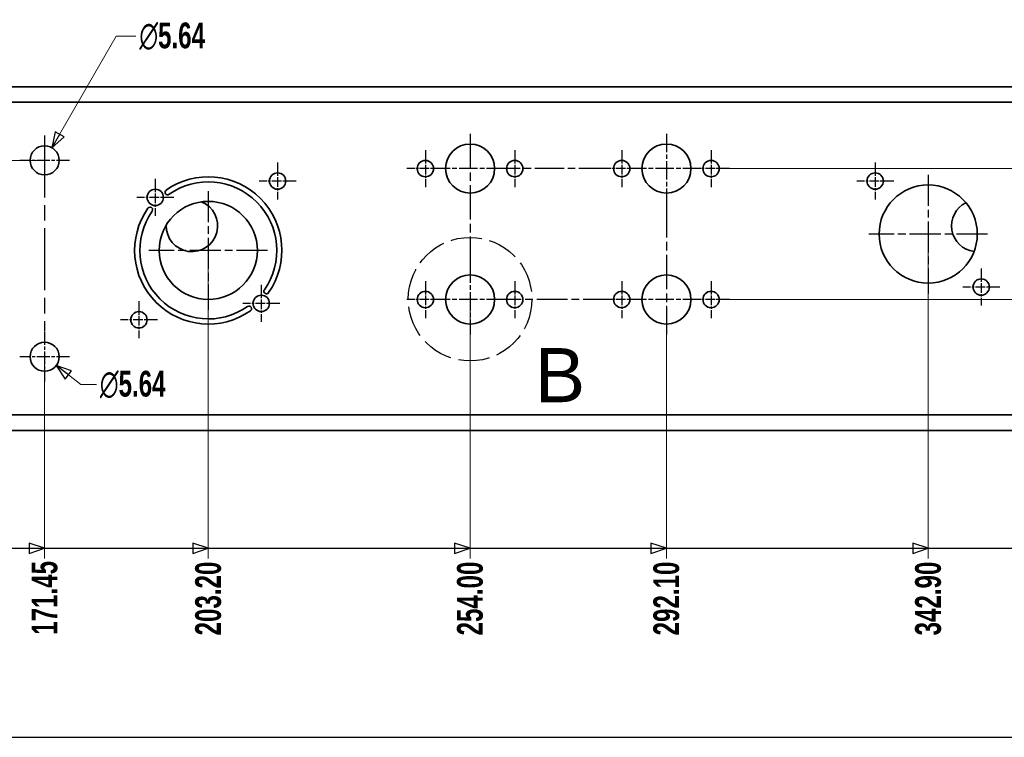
# Model space of a CAD drawing. Header units: millimetres. Extents: x 5 to 414, y 18 to 303.
# Tile 5 of 12: x 153 to 248, y 18 to 87. Entities that reach past the tile are written whole.
import ezdxf
from ezdxf.enums import TextEntityAlignment as Align

# ---------------------------------------------------------------- set-up
doc = ezdxf.new("R2010")
doc.units = ezdxf.units.MM
for name, pattern in [('CHAIN', [0.3543, 0.2362, -0.0295, 0.0591, -0.0295]), ('DASH_DOT', [0.182, 0.1181, -0.0295, 0.0049, -0.0295]), ('DASHED', [0.2068, 0.1655, -0.0413])]:
    doc.linetypes.add(name, pattern=pattern)
doc.layers.add('Center Mark(May)', color=1, linetype='DASH_DOT', lineweight=25, true_color=0xff0000)
doc.layers.add('Detail Circle Lines(May)', color=1, linetype='DASHED', lineweight=25, true_color=0xff0000)
for name, color, linetype, lineweight in [('Dimensions(May)', 7, 'Continuous', 25), ('Sketch Geometry(May)', 7, 'Continuous', 35), ('Symbols(May)', 7, 'Continuous', 25), ('Visible Edges(May)', 7, 'Continuous', 35), ('Visible Tangent Edges(May)', 7, 'Continuous', 35)]:
    doc.layers.add(name, color=color, linetype=linetype, lineweight=lineweight)
doc.styles.add('DEFAULT-MayBigText', font='arial.ttf')
doc.styles.add('DimISO-30 Roman 2.5', font='romab___.ttf', dxfattribs={"width": 0.7})
doc.styles.add('Text Style216', font='romab___.ttf', dxfattribs={"width": 0.8})
doc.styles.add('Text Style221', font='romab___.ttf', dxfattribs={"width": 0.9})
doc.styles.add('TitleVariablesH2_5-May', font='romab___.ttf', dxfattribs={"width": 0.7})
doc.dimstyles.new('ISO-30-May', dxfattribs={"dimtxt": 2.5, "dimasz": 1.5, "dimexe": 1, "dimexo": 0.6, "dimgap": 0.4, "dimtad": 0, "dimtoh": 1, "dimrnd": 1e-08, "dimzin": 0, "dimdsep": 46, "dimtxsty": 'DimISO-30 Roman 2.5', "dimblk": 'Filled-1', "dimcen": 0.09, "dimclrd": 132, "dimclre": 132, "dimclrt": 256, "dimazin": 0, "dimtfac": 1.1, "dimtmove": 0, "dimatfit": 3, "dimfxl": 0, "dimtolj": 1, "dimlwd": 18, "dimlwe": 18, "dimarcsym": 0})

# ---------------------------------------------------------------- blocks, each defined once
blk = doc.blocks.new('Borders A3_408x285')
at = {"layer": 'Sketch Geometry(May)', "color": 5, "linetype": 'Continuous', "lineweight": 25, "true_color": 0x0000ff}
blk.add_line((6, 17.5), (414, 17.5), dxfattribs=at)
at = {"layer": 'Symbols(May)', "color": 232, "true_color": 0xd7006b}
for tag, style, width, p in [('Revision', 'Text Style216', 0.8, (260, 293.75)), ('Date', 'Text Style221', 0.9, (365, 293.75))]:
    blk.add_attdef(tag, text='', height=2.5, dxfattribs=dict(at, style=style, width=width)).set_placement(p, align=Align.MIDDLE_CENTER)
at = {"layer": 'Symbols(May)', "color": 232, "true_color": 0xd7006b, "style": 'TitleVariablesH2_5-May', "width": 0.7}
blk.add_attdef('Revision_Note', text='', height=2.5, dxfattribs=at).set_placement((267, 293.75), align=Align.MIDDLE_LEFT)
blk = doc.blocks.new('*D85')
at = {"layer": 'Defpoints', "color": 0, "linetype": 'Continuous', "transparency": 16777216}
for p in [(155.105, 54.42), (69.38, 47.27), (155.105, 34.837)]:
    blk.add_point(p, dxfattribs=at)
at = {"layer": 'Dimensions(May)', "color": 132, "linetype": 'Continuous', "lineweight": 18, "transparency": 16777216}
blk.add_line((155.105, 53.82), (155.105, 34.837), dxfattribs=at)
at = {"layer": 'Dimensions(May)', "color": 172, "linetype": 'Continuous', "lineweight": 20, "true_color": 0x0000c8, "transparency": 16777216, "insert": (155.105, 31.025), "char_height": 2.5, "attachment_point": 5, "rotation": 90, "style": 'DimISO-30 Roman 2.5'}
blk.add_mtext('\\A1;171.45', dxfattribs=at)
blk = doc.blocks.new('Filled-1')
at = {"color": 0}
for p, q in [((0, 0), (-1, 0.333)), ((-1, 0.333), (-1, -0.333)), ((-1, 0), (0, 0)), ((-1, -0.333), (0, 0))]:
    blk.add_line(p, q, dxfattribs=at)
at = {"color": 0, "flags": 128}
blk.add_lwpolyline([(-1, -0.333), (0, 0), (-1, 0.333), (-1, -0.333)], dxfattribs=at)
at = {"color": 0}
blk.add_solid([(-1, -0.333), (0, 0), (-1, 0.333), (-1, -0.333)], dxfattribs=at)
blk = doc.blocks.new('*D86')
at = {"layer": 'Defpoints', "color": 0, "linetype": 'Continuous', "transparency": 16777216}
for p in [(170.98, 64.732), (69.38, 47.27), (170.98, 34.837)]:
    blk.add_point(p, dxfattribs=at)
at = {"layer": 'Dimensions(May)', "color": 132, "linetype": 'Continuous', "lineweight": 18, "transparency": 16777216}
blk.add_line((170.98, 64.132), (170.98, 34.837), dxfattribs=at)
at = {"layer": 'Dimensions(May)', "color": 172, "linetype": 'Continuous', "lineweight": 20, "true_color": 0x0000c8, "transparency": 16777216, "insert": (170.98, 30.964), "char_height": 2.5, "attachment_point": 5, "rotation": 90, "style": 'DimISO-30 Roman 2.5'}
blk.add_mtext('\\A1;203.20', dxfattribs=at)
blk = doc.blocks.new('*D87')
at = {"layer": 'Defpoints', "color": 0, "linetype": 'Continuous', "transparency": 16777216}
for p in [(196.38, 59.97), (69.38, 47.27), (196.38, 34.837)]:
    blk.add_point(p, dxfattribs=at)
at = {"layer": 'Dimensions(May)', "color": 132, "linetype": 'Continuous', "lineweight": 18, "transparency": 16777216}
blk.add_line((196.38, 59.37), (196.38, 34.837), dxfattribs=at)
at = {"layer": 'Dimensions(May)', "color": 172, "linetype": 'Continuous', "lineweight": 20, "true_color": 0x0000c8, "transparency": 16777216, "insert": (196.38, 30.964), "char_height": 2.5, "attachment_point": 5, "rotation": 90, "style": 'DimISO-30 Roman 2.5'}
blk.add_mtext('\\A1;254.00', dxfattribs=at)
blk = doc.blocks.new('*D88')
at = {"layer": 'Defpoints', "color": 0, "linetype": 'Continuous', "transparency": 16777216}
for p in [(215.43, 59.97), (69.38, 47.27), (215.43, 34.837)]:
    blk.add_point(p, dxfattribs=at)
at = {"layer": 'Dimensions(May)', "color": 132, "linetype": 'Continuous', "lineweight": 18, "transparency": 16777216}
blk.add_line((215.43, 59.37), (215.43, 34.837), dxfattribs=at)
at = {"layer": 'Dimensions(May)', "color": 172, "linetype": 'Continuous', "lineweight": 20, "true_color": 0x0000c8, "transparency": 16777216, "insert": (215.43, 30.964), "char_height": 2.5, "attachment_point": 5, "rotation": 90, "style": 'DimISO-30 Roman 2.5'}
blk.add_mtext('\\A1;292.10', dxfattribs=at)
blk = doc.blocks.new('*D89')
at = {"layer": 'Defpoints', "color": 0, "linetype": 'Continuous', "transparency": 16777216}
for p in [(240.83, 66.32), (69.38, 47.27), (240.83, 34.837)]:
    blk.add_point(p, dxfattribs=at)
at = {"layer": 'Dimensions(May)', "color": 132, "linetype": 'Continuous', "lineweight": 18, "transparency": 16777216}
blk.add_line((240.83, 65.72), (240.83, 34.837), dxfattribs=at)
at = {"layer": 'Dimensions(May)', "color": 172, "linetype": 'Continuous', "lineweight": 20, "true_color": 0x0000c8, "transparency": 16777216, "insert": (240.83, 30.962), "char_height": 2.5, "attachment_point": 5, "rotation": 90, "style": 'DimISO-30 Roman 2.5'}
blk.add_mtext('\\A1;342.90', dxfattribs=at)
blk = doc.blocks.new('*D90')
at = {"layer": 'Defpoints', "color": 0, "linetype": 'Continuous', "transparency": 16777216}
for p in [(274.168, 66.32), (69.38, 47.27), (274.168, 34.837)]:
    blk.add_point(p, dxfattribs=at)
at = {"layer": 'Dimensions(May)', "color": 132, "linetype": 'Continuous', "lineweight": 18, "transparency": 16777216}
blk.add_line((274.168, 65.72), (274.168, 34.837), dxfattribs=at)
at = {"layer": 'Dimensions(May)', "color": 172, "linetype": 'Continuous', "lineweight": 20, "true_color": 0x0000c8, "transparency": 16777216, "insert": (274.168, 30.972), "char_height": 2.5, "attachment_point": 5, "rotation": 90, "style": 'DimISO-30 Roman 2.5'}
blk.add_mtext('\\A1;409.58', dxfattribs=at)
blk = doc.blocks.new('*D91')
at = {"layer": 'Defpoints', "color": 0, "linetype": 'Continuous', "transparency": 16777216}
for p in [(307.505, 61.176), (69.38, 47.27), (307.505, 34.837)]:
    blk.add_point(p, dxfattribs=at)
at = {"layer": 'Dimensions(May)', "color": 132, "linetype": 'Continuous', "lineweight": 18, "transparency": 16777216}
blk.add_line((307.505, 60.576), (307.505, 34.837), dxfattribs=at)
at = {"layer": 'Dimensions(May)', "color": 172, "linetype": 'Continuous', "lineweight": 20, "true_color": 0x0000c8, "transparency": 16777216, "insert": (307.505, 30.977), "char_height": 2.5, "attachment_point": 5, "rotation": 90, "style": 'DimISO-30 Roman 2.5'}
blk.add_mtext('\\A1;476.25', dxfattribs=at)
blk = doc.blocks.new('*D92')
at = {"layer": 'Defpoints', "color": 0, "linetype": 'Continuous', "transparency": 16777216}
for p in [(323.38, 48.77), (69.38, 47.27), (323.38, 34.837)]:
    blk.add_point(p, dxfattribs=at)
at = {"layer": 'Dimensions(May)', "color": 132, "linetype": 'Continuous', "lineweight": 18, "transparency": 16777216}
blk.add_line((323.38, 48.17), (323.38, 34.837), dxfattribs=at)
at = {"layer": 'Dimensions(May)', "color": 172, "linetype": 'Continuous', "lineweight": 20, "true_color": 0x0000c8, "transparency": 16777216, "insert": (323.38, 30.968), "char_height": 2.5, "attachment_point": 5, "rotation": 90, "style": 'DimISO-30 Roman 2.5'}
blk.add_mtext('\\A1;508.00', dxfattribs=at)
blk = doc.blocks.new('2dTransSymbol5')
at = {"layer": 'Dimensions(May)'}
for p, q in [((155.105, 35.837), (153.605, 36.337)), ((153.605, 36.337), (153.605, 35.337)), ((170.98, 35.837), (169.48, 36.337)), ((169.48, 36.337), (169.48, 35.337)), ((196.38, 35.837), (194.88, 36.337)), ((194.88, 36.337), (194.88, 35.337)), ((215.43, 35.837), (213.93, 36.337)), ((213.93, 36.337), (213.93, 35.337)), ((240.83, 35.837), (239.33, 36.337)), ((239.33, 36.337), (239.33, 35.337)), ((139.23, 35.837), (153.605, 35.837)), ((153.605, 35.837), (155.105, 35.837)), ((153.605, 35.337), (155.105, 35.837)), ((155.105, 35.837), (169.48, 35.837)), ((169.48, 35.837), (170.98, 35.837)), ((169.48, 35.337), (170.98, 35.837)), ((170.98, 35.837), (194.88, 35.837)), ((194.88, 35.837), (196.38, 35.837)), ((194.88, 35.337), (196.38, 35.837)), ((196.38, 35.837), (213.93, 35.837)), ((213.93, 35.837), (215.43, 35.837)), ((213.93, 35.337), (215.43, 35.837)), ((215.43, 35.837), (239.33, 35.837)), ((239.33, 35.837), (240.83, 35.837)), ((239.33, 35.337), (240.83, 35.837)), ((240.83, 35.837), (272.668, 35.837))]:
    blk.add_line(p, q, dxfattribs=at)
at = {"layer": 'Dimensions(May)', "flags": 128}
for points in [[(153.605, 35.337), (155.105, 35.837), (153.605, 36.337), (153.605, 35.337)], [(169.48, 35.337), (170.98, 35.837), (169.48, 36.337), (169.48, 35.337)], [(194.88, 35.337), (196.38, 35.837), (194.88, 36.337), (194.88, 35.337)], [(213.93, 35.337), (215.43, 35.837), (213.93, 36.337), (213.93, 35.337)], [(239.33, 35.337), (240.83, 35.837), (239.33, 36.337), (239.33, 35.337)]]:
    blk.add_lwpolyline(points, dxfattribs=at)
at = {"layer": 'Dimensions(May)'}
for points in [[(153.605, 35.337), (155.105, 35.837), (153.605, 36.337), (153.605, 35.337)], [(169.48, 35.337), (170.98, 35.837), (169.48, 36.337), (169.48, 35.337)], [(194.88, 35.337), (196.38, 35.837), (194.88, 36.337), (194.88, 35.337)], [(213.93, 35.337), (215.43, 35.837), (213.93, 36.337), (213.93, 35.337)], [(239.33, 35.337), (240.83, 35.837), (239.33, 36.337), (239.33, 35.337)]]:
    blk.add_solid(points, dxfattribs=at)
blk = doc.blocks.new('*D97')
at = {"layer": 'Defpoints', "color": 0, "linetype": 'Continuous', "transparency": 16777216}
for p in [(60.445, 73.47), (155.105, 73.47), (69.38, 47.27)]:
    blk.add_point(p, dxfattribs=at)
at = {"layer": 'Dimensions(May)', "color": 132, "linetype": 'Continuous', "lineweight": 18, "transparency": 16777216}
blk.add_line((154.505, 73.47), (60.445, 73.47), dxfattribs=at)
at = {"layer": 'Dimensions(May)', "color": 172, "linetype": 'Continuous', "lineweight": 20, "true_color": 0x0000c8, "transparency": 16777216, "insert": (57.218, 73.47), "char_height": 2.5, "attachment_point": 5, "style": 'DimISO-30 Roman 2.5'}
blk.add_mtext('\\A1;52.40', dxfattribs=at)
blk = doc.blocks.new('*D105')
at = {"layer": 'Defpoints', "color": 0, "linetype": 'Continuous', "transparency": 16777216}
for p in [(219.768, 72.67), (333.442, 72.67), (323.38, 47.27)]:
    blk.add_point(p, dxfattribs=at)
at = {"layer": 'Dimensions(May)', "color": 132, "linetype": 'Continuous', "lineweight": 18, "transparency": 16777216}
blk.add_line((220.368, 72.67), (333.442, 72.67), dxfattribs=at)
at = {"layer": 'Dimensions(May)', "color": 172, "linetype": 'Continuous', "lineweight": 20, "true_color": 0x0000c8, "transparency": 16777216, "insert": (336.668, 72.67), "char_height": 2.5, "attachment_point": 5, "style": 'DimISO-30 Roman 2.5'}
blk.add_mtext('\\A1;50.80', dxfattribs=at)
blk = doc.blocks.new('*D106')
at = {"layer": 'Defpoints', "color": 0, "linetype": 'Continuous', "transparency": 16777216}
for p in [(219.768, 59.97), (333.442, 59.97), (323.38, 47.27)]:
    blk.add_point(p, dxfattribs=at)
at = {"layer": 'Dimensions(May)', "color": 132, "linetype": 'Continuous', "lineweight": 18, "transparency": 16777216}
blk.add_line((220.368, 59.97), (333.442, 59.97), dxfattribs=at)
at = {"layer": 'Dimensions(May)', "color": 172, "linetype": 'Continuous', "lineweight": 20, "true_color": 0x0000c8, "transparency": 16777216, "insert": (336.672, 59.97), "char_height": 2.5, "attachment_point": 5, "style": 'DimISO-30 Roman 2.5'}
blk.add_mtext('\\A1;25.40', dxfattribs=at)
blk = doc.blocks.new('2dDetail1')
at = {"layer": 'Detail Circle Lines(May)', "ltscale": 18.215086}
blk.add_circle((196.384, 60.006), 5.995, dxfattribs=at)
at = {"layer": 'Detail Circle Lines(May)', "insert": (202.66, 50.011), "char_height": 5.25, "attachment_point": 7, "style": 'DEFAULT-MayBigText'}
blk.add_mtext('B', dxfattribs=at)
blk = doc.blocks.new('*D142')
at = {"layer": 'Defpoints', "color": 0, "linetype": 'Continuous', "transparency": 16777216}
for p in [(155.81, 74.691), (154.401, 72.249)]:
    blk.add_point(p, dxfattribs=at)
at = {"layer": 'Dimensions(May)', "color": 132, "linetype": 'Continuous', "lineweight": 18, "transparency": 16777216}
for p, q in [((162.057, 85.51), (156.56, 75.99)), ((163.953, 85.51), (162.057, 85.51)), ((155.105, 73.38), (155.105, 73.56)), ((155.015, 73.47), (155.195, 73.47))]:
    blk.add_line(p, q, dxfattribs=at)
at = {"layer": 'Dimensions(May)', "color": 132, "linetype": 'Continuous', "lineweight": 18, "transparency": 16777216, "xscale": 1.5, "yscale": 1.5, "zscale": 1.5, "rotation": 239.9999999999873}
blk.add_blockref('Filled-1', (155.81, 74.691), dxfattribs=at)
at = {"layer": 'Dimensions(May)', "color": 172, "linetype": 'Continuous', "lineweight": 20, "true_color": 0x0000c8, "transparency": 16777216, "insert": (167.48, 85.51), "char_height": 2.5, "attachment_point": 5, "style": 'DimISO-30 Roman 2.5'}
blk.add_mtext('\\A1;∅5.64', dxfattribs=at)
blk = doc.blocks.new('*D143')
at = {"layer": 'Defpoints', "color": 0, "linetype": 'Continuous', "transparency": 16777216}
for p in [(153.987, 55.278), (156.224, 53.562)]:
    blk.add_point(p, dxfattribs=at)
at = {"layer": 'Dimensions(May)', "color": 132, "linetype": 'Continuous', "lineweight": 18, "transparency": 16777216}
for p, q in [((155.105, 54.33), (155.105, 54.51)), ((155.015, 54.42), (155.195, 54.42)), ((158.621, 51.722), (157.414, 52.649)), ((160.121, 51.722), (158.621, 51.722))]:
    blk.add_line(p, q, dxfattribs=at)
at = {"layer": 'Dimensions(May)', "color": 132, "linetype": 'Continuous', "lineweight": 18, "transparency": 16777216, "xscale": 1.5, "yscale": 1.5, "zscale": 1.5, "rotation": 142.4970540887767}
blk.add_blockref('Filled-1', (156.224, 53.562), dxfattribs=at)
at = {"layer": 'Dimensions(May)', "color": 172, "linetype": 'Continuous', "lineweight": 20, "true_color": 0x0000c8, "transparency": 16777216, "insert": (163.648, 51.722), "char_height": 2.5, "attachment_point": 5, "style": 'DimISO-30 Roman 2.5'}
blk.add_mtext('\\A1;∅5.64', dxfattribs=at)

msp = doc.modelspace()

# ---------------------------------------------------------------- linework, layer by layer
at = {"layer": 'Center Mark(May)', "linetype": 'CHAIN', "ltscale": 25.402201}
msp.add_line((155.1055, 75.8797), (155.1055, 56.899), dxfattribs=at)
at = {"layer": 'Center Mark(May)', "linetype": 'CHAIN', "ltscale": 14.087511}
msp.add_line((196.3805, 76.0512), (196.3805, 63.3734), dxfattribs=at)
at = {"layer": 'Center Mark(May)', "linetype": 'CHAIN', "ltscale": 7.51444}
for p, q in [((215.4305, 76.0512), (215.4305, 69.2887)), ((199.7617, 72.6699), (192.9992, 72.6699)), ((218.8117, 72.6699), (212.0492, 72.6699)), ((196.3805, 63.3512), (196.3805, 56.5887)), ((199.7617, 59.9699), (192.9992, 59.9699)), ((218.8117, 59.9699), (212.0492, 59.9699))]:
    msp.add_line(p, q, dxfattribs=at)
at = {"layer": 'Center Mark(May)', "linetype": 'CHAIN', "ltscale": 3.986356}
for p, q in [((192.0434, 74.4637), (192.0434, 70.8762)), ((200.7175, 74.4637), (200.7175, 70.8762)), ((211.0934, 74.4637), (211.0934, 70.8762)), ((219.7675, 74.4637), (219.7675, 70.8762)), ((177.7115, 73.2572), (177.7115, 69.6697)), ((193.8372, 72.6699), (190.2497, 72.6699)), ((212.8872, 72.6699), (209.2997, 72.6699)), ((221.5613, 72.6699), (217.9738, 72.6699)), ((235.687, 73.2572), (235.687, 69.6697)), ((165.837, 71.6697), (165.837, 68.0822)), ((179.5052, 71.4634), (175.9177, 71.4634)), ((237.4807, 71.4634), (233.8932, 71.4634)), ((167.6307, 69.8759), (164.0432, 69.8759)), ((245.974, 62.9702), (245.974, 59.3827)), ((176.124, 61.3827), (176.124, 57.7952)), ((192.0434, 61.7637), (192.0434, 58.1762)), ((200.7175, 61.7637), (200.7175, 58.1762)), ((211.0934, 61.7637), (211.0934, 58.1762)), ((219.7675, 61.7637), (219.7675, 58.1762)), ((247.7677, 61.1764), (244.1802, 61.1764)), ((164.2495, 59.7952), (164.2495, 56.2077)), ((177.9177, 59.5889), (174.3302, 59.5889)), ((193.8372, 59.9699), (190.2497, 59.9699)), ((212.8872, 59.9699), (209.2997, 59.9699)), ((221.5613, 59.9699), (217.9738, 59.9699)), ((166.0432, 58.0014), (162.4557, 58.0014))]:
    msp.add_line(p, q, dxfattribs=at)
at = {"layer": 'Center Mark(May)', "linetype": 'CHAIN', "ltscale": 5.355253}
for p, q in [((157.5152, 73.47), (152.6958, 73.47)), ((155.1055, 56.8297), (155.1055, 52.0103)), ((157.5152, 54.42), (152.6958, 54.42))]:
    msp.add_line(p, q, dxfattribs=at)
at = {"layer": 'Center Mark(May)', "linetype": 'CHAIN', "ltscale": 12.061366}
msp.add_line((209.7781, 72.6699), (198.9238, 72.6699), dxfattribs=at)
at = {"layer": 'Center Mark(May)', "linetype": 'CHAIN', "ltscale": 12.806565}
for p, q in [((240.8305, 72.0824), (240.8305, 60.5574)), ((170.9805, 70.4949), (170.9805, 58.9699)), ((246.593, 66.3199), (235.068, 66.3199)), ((176.743, 64.7324), (165.218, 64.7324))]:
    msp.add_line(p, q, dxfattribs=at)
at = {"layer": 'Center Mark(May)', "linetype": 'CHAIN', "ltscale": 14.171916}
msp.add_line((215.4305, 69.3424), (215.4305, 56.5887), dxfattribs=at)
at = {"layer": 'Center Mark(May)', "linetype": 'CHAIN', "ltscale": 12.687097}
msp.add_line((210.3412, 59.9699), (198.9238, 59.9699), dxfattribs=at)
at = {"layer": 'Visible Edges(May)'}
for p, q in [((71.6835, 80.6074), (321.0774, 80.6074)), ((321.0774, 47.2699), (71.6835, 47.2699))]:
    msp.add_line(p, q, dxfattribs=at)
for centre, radius in [((155.1055, 73.47), 1.4097), ((196.3805, 72.6699), 2.3813), ((215.4305, 72.6699), 2.3813), ((192.0434, 72.6699), 0.7937), ((200.7175, 72.6699), 0.7937), ((211.0934, 72.6699), 0.7937), ((219.7675, 72.6699), 0.7937), ((177.7115, 71.4634), 0.7937), ((235.687, 71.4634), 0.7937), ((240.8305, 66.3199), 4.7625), ((165.837, 69.8759), 0.7937), ((170.9805, 64.7324), 4.7625), ((196.3805, 59.9699), 2.3813), ((215.4305, 59.9699), 2.3813), ((245.974, 61.1764), 0.7937), ((176.124, 59.5889), 0.7937), ((192.0434, 59.9699), 0.7937), ((200.7175, 59.9699), 0.7937), ((211.0934, 59.9699), 0.7937), ((219.7675, 59.9699), 0.7937), ((164.2495, 58.0014), 0.7937), ((155.1055, 54.42), 1.4097)]:
    msp.add_circle(centre, radius, dxfattribs=at)
for centre, radius, start, end in [((170.9805, 64.7324), 7.1437, 325.018266, 124.981734), ((170.9805, 64.7324), 6.6437, 325.018266, 124.981734), ((167.0282, 70.3807), 0.25, 124.981734, 304.981734), ((170.9805, 64.7324), 7.1438, 145.018266, 304.981734), ((165.3322, 68.6847), 0.25, 325.018266, 145.018266), ((169.393, 67.12), 2.5, 178.678951, 68.560408), ((245.593, 67.12), 2.5, 116.116508, 262.956764), ((170.9805, 64.7324), 6.6438, 145.018266, 304.981734), ((176.6288, 60.7801), 0.25, 145.018266, 325.018266), ((174.9328, 59.0841), 0.25, 304.981734, 124.981734)]:
    msp.add_arc(centre, radius, start, end, dxfattribs=at)
at = {"layer": 'Visible Tangent Edges(May)'}
for p, q in [((321.0774, 79.1074), (71.6835, 79.1074)), ((71.6835, 48.7699), (321.0774, 48.7699))]:
    msp.add_line(p, q, dxfattribs=at)

# ---------------------------------------------------------------- block references
msp.add_blockref('Borders A3_408x285', (0, 0))
at = {"layer": 'Detail Circle Lines(May)'}
msp.add_blockref('2dDetail1', (0, 0), dxfattribs=at)
at = {"layer": 'Dimensions(May)'}
msp.add_blockref('2dTransSymbol5', (0, 0), dxfattribs=at)

# ---------------------------------------------------------------- dimensions: what is measured, and where the dimension line sits
at = {"layer": 'Dimensions(May)', "color": 132, "linetype": 'Continuous', "lineweight": 20, "true_color": 0x00cccc}
for p1, p2, picture, middle in [((154.4006, 72.2492), (155.8103, 74.6909), '*D142', (167.4802, 85.5098)), ((153.9871, 55.2783), (156.2238, 53.5618), '*D143', (163.6478, 51.7223))]:
    dim = msp.add_diameter_dim_2p(p1=p1, p2=p2, dimstyle='ISO-30-May', override={"dimtih": 1, "dimdec": 2, "dimlfac": 2, "dimtp": 0, "dimtm": 0, "dimtdec": 2, "dimtofl": 0}, dxfattribs=at)
    dim.commit()
    dim.dimension.update_dxf_attribs({"geometry": picture, "text_midpoint": middle, "dimtype": 163})
for feature_location, offset, dtype, origin, picture, middle in [((155.1055, 73.47), (-94.6608, 0), 0, (69.3805, 47.2699), '*D97', (57.2179, 73.47)), ((219.7675, 72.6699), (113.6742, 0), 0, (323.3805, 47.2699), '*D105', (336.6684, 72.6699)), ((240.8305, 66.3199), (0, -31.4827), 1, (69.3805, 47.2699), '*D89', (240.8305, 30.9616)), ((274.1679614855, 66.3199304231), (0, -31.4827338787), 1, (69.3804614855, 47.2699304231), '*D90', (274.1679614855, 30.971888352)), ((170.9805, 64.7324), (0, -29.8952), 1, (69.3805, 47.2699), '*D86', (170.9805, 30.9642)), ((307.5055, 61.1764), (0, -26.3392), 1, (69.3805, 47.2699), '*D91', (307.5055, 30.977)), ((219.7675, 59.9699), (113.6742, 0), 0, (323.3805, 47.2699), '*D106', (336.6723, 59.9699)), ((196.3805, 59.9699), (0, -25.1327), 1, (69.3805, 47.2699), '*D87', (196.3805, 30.9642)), ((215.4305, 59.9699), (0, -25.1327), 1, (69.3805, 47.2699), '*D88', (215.4305, 30.9642)), ((155.1055, 54.42), (0, -19.5828), 1, (69.3805, 47.2699), '*D85', (155.1055, 31.0246)), ((323.3805, 48.7699), (0, -13.9327), 1, (69.3805, 47.2699), '*D92', (323.3805, 30.968))]:
    dim = msp.add_ordinate_dim(feature_location=feature_location, offset=offset, dtype=dtype, origin=origin, dimstyle='ISO-30-May', override={"dimtad": 0, "dimdec": 2, "dimlfac": 2, "dimtp": 0, "dimtm": 0, "dimtdec": 2}, dxfattribs=at)
    dim.commit()
    dim.dimension.update_dxf_attribs({"geometry": picture, "text_midpoint": middle})

doc.saveas('drawing.dxf')
